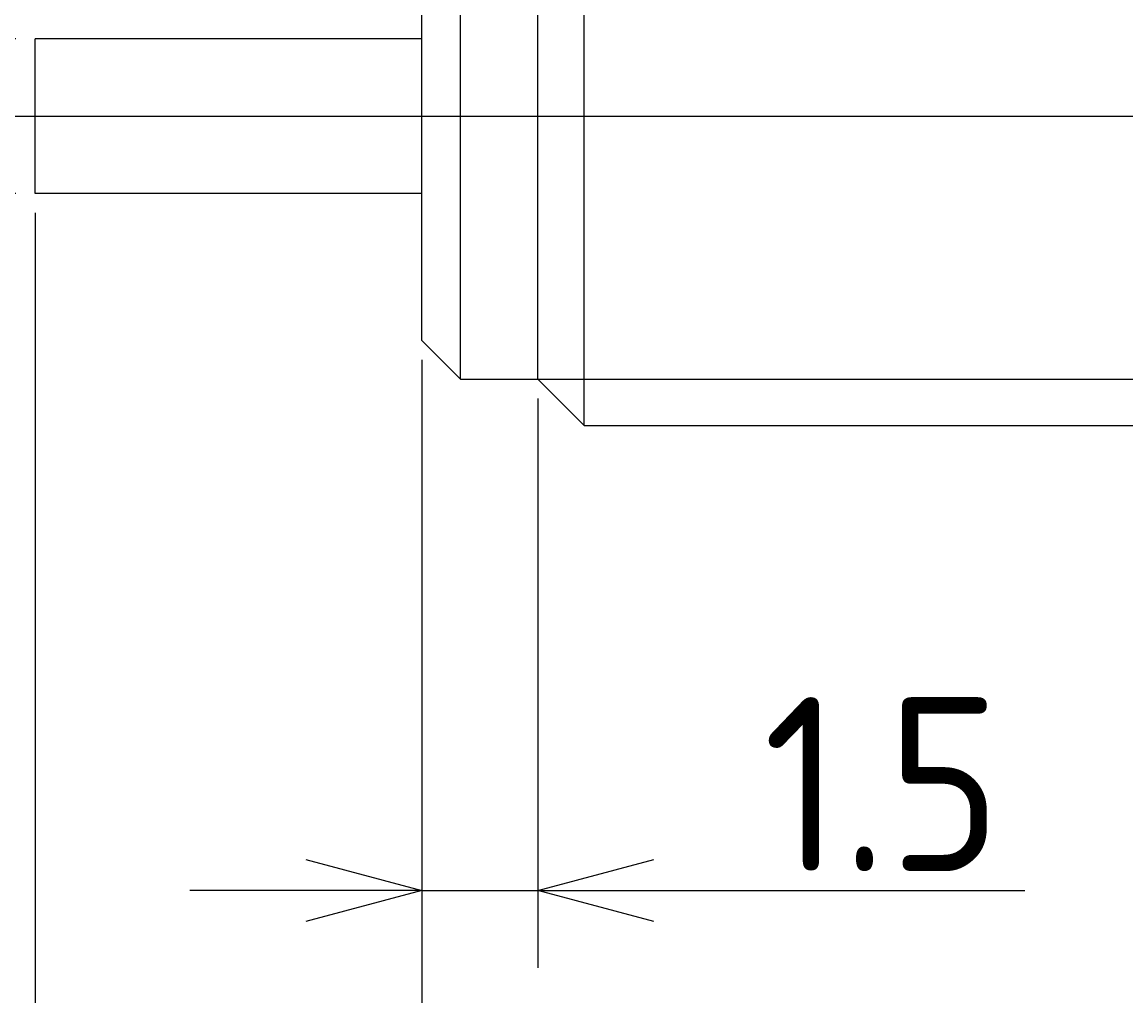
# Model space of a CAD drawing. Extents: x 153 to 270, y 142 to 180.
# Tile 4 of 6: x 235 to 249, y 156 to 169. Entities that reach past the tile are written whole.
import ezdxf

# ---------------------------------------------------------------- set-up
doc = ezdxf.new("R2010")
doc.units = 0
doc.linetypes.add('CENTER', pattern=[50.8, 31.75, -6.35, 6.35, -6.35])
doc.layers.get('0').update_dxf_attribs({"linetype": 'CONTINUOUS'})
doc.layers.get('DEFPOINTS').update_dxf_attribs({"linetype": 'CONTINUOUS'})
for name, color, linetype in [('図形', 7, 'CONTINUOUS'), ('図枠', 7, 'CONTINUOUS'), ('寸法_文字', 3, 'CONTINUOUS')]:
    doc.layers.add(name, color=color, linetype=linetype)
doc.layers.get('0').off()
doc.styles.add('DIMENSION', font='isocp.shx', dxfattribs={"bigfont": 'bigfont.shx'})
doc.dimstyles.get("Standard").update_dxf_attribs({"dimtxt": 0.18, "dimasz": 0.18, "dimexe": 0.18, "dimexo": 0.0625, "dimgap": 0.09, "dimtad": 0, "dimtih": 1, "dimtoh": 1, "dimzin": 0, "dimcen": 0.09, "dimazin": 3, "dimtfac": 1, "dimtofl": 0, "dimtmove": 0, "dimatfit": 3})

# ---------------------------------------------------------------- blocks, each defined once
blk = doc.blocks.new('_OPEN30')
at = {"color": 0, "linetype": 'BYBLOCK'}
for p, q in [((-1, 0.2679), (0, 0)), ((0, 0), (-1, -0.2679)), ((0, 0), (-1, 0))]:
    blk.add_line(p, q, dxfattribs=at)
blk = doc.blocks.new('*U10')
at = {"layer": '寸法_文字', "color": 3, "style": 'DIMENSION'}
blk.add_text('∅2', height=2.25, rotation=90, dxfattribs=at).set_placement((229.75, 173.132))
blk = doc.blocks.new('*D9')
at = {"layer": 'DEFPOINTS', "color": 0}
for p in [(230, 168.5), (235, 168.5), (235, 166.5)]:
    blk.add_point(p, dxfattribs=at)
at = {"layer": '寸法_文字', "color": 3}
for p, q in [((230, 170), (230, 176.78)), ((234.75, 168.5), (229, 168.5)), ((230, 166.5), (230, 168.5)), ((234.75, 166.5), (229, 166.5)), ((230, 165), (230, 163.5))]:
    blk.add_line(p, q, dxfattribs=at)
at = {"layer": '図枠'}
blk.add_blockref('*U10', (0, 0), dxfattribs=at)
at = {"layer": '寸法_文字', "color": 3, "xscale": 1.5, "yscale": 1.5, "zscale": 1.5}
for p, rotation in [((230, 168.5), 270), ((230, 166.5), 90)]:
    blk.add_blockref('_OPEN30', p, dxfattribs=dict(at, rotation=rotation))
blk = doc.blocks.new('*U14')
at = {"layer": '寸法_文字', "color": 3, "style": 'DIMENSION'}
blk.add_text('(22)', height=2.25, dxfattribs=at).set_placement((248.525, 152.8625))
blk = doc.blocks.new('*D13')
at = {"layer": 'DEFPOINTS', "color": 0}
for p in [(240, 164.6), (262, 164.1), (240, 152.5)]:
    blk.add_point(p, dxfattribs=at)
at = {"layer": '寸法_文字', "color": 3}
for p, q in [((240, 164.35), (240, 151.5)), ((262, 163.85), (262, 151.5)), ((260.5, 152.5), (241.5, 152.5))]:
    blk.add_line(p, q, dxfattribs=at)
at = {"layer": '図枠'}
blk.add_blockref('*U14', (0, 0), dxfattribs=at)
at = {"layer": '寸法_文字', "color": 3, "xscale": 1.5, "yscale": 1.5, "zscale": 1.5, "rotation": 180}
blk.add_blockref('_OPEN30', (240, 152.5), dxfattribs=at)
at = {"layer": '寸法_文字', "color": 3, "xscale": 1.5, "yscale": 1.5, "zscale": 1.5}
blk.add_blockref('_OPEN30', (262, 152.5), dxfattribs=at)
blk = doc.blocks.new('*U16')
at = {"layer": '寸法_文字', "color": 3, "style": 'DIMENSION'}
blk.add_text('1.5', height=2.25, dxfattribs=at).set_placement((244.412, 157.737))
blk = doc.blocks.new('*D15')
at = {"layer": 'DEFPOINTS', "color": 0}
for p in [(240, 164.6), (241.5, 164.1), (241.5, 157.487)]:
    blk.add_point(p, dxfattribs=at)
at = {"layer": '寸法_文字', "color": 3}
for p, q in [((240, 164.35), (240, 156.487)), ((241.5, 163.85), (241.5, 156.487)), ((238.5, 157.487), (237, 157.487)), ((240, 157.487), (241.5, 157.487)), ((243, 157.487), (247.793, 157.487))]:
    blk.add_line(p, q, dxfattribs=at)
at = {"layer": '図枠'}
blk.add_blockref('*U16', (0, 0), dxfattribs=at)
at = {"layer": '寸法_文字', "color": 3, "xscale": 1.5, "yscale": 1.5, "zscale": 1.5}
blk.add_blockref('_OPEN30', (240, 157.487), dxfattribs=at)
at = {"layer": '寸法_文字', "color": 3, "xscale": 1.5, "yscale": 1.5, "zscale": 1.5, "rotation": 180}
blk.add_blockref('_OPEN30', (241.5, 157.487), dxfattribs=at)
blk = doc.blocks.new('*U18')
at = {"layer": '寸法_文字', "color": 3, "style": 'DIMENSION'}
blk.add_text('5', height=2.25, dxfattribs=at).set_placement((236.666, 147.75))
blk = doc.blocks.new('*D17')
at = {"layer": 'DEFPOINTS', "color": 0}
for p in [(235, 166.5), (240, 164.6), (235, 147.5)]:
    blk.add_point(p, dxfattribs=at)
at = {"layer": '寸法_文字', "color": 3}
for p, q in [((235, 166.25), (235, 146.5)), ((240, 164.35), (240, 146.5)), ((238.5, 147.5), (236.5, 147.5))]:
    blk.add_line(p, q, dxfattribs=at)
at = {"layer": '図枠'}
blk.add_blockref('*U18', (0, 0), dxfattribs=at)
at = {"layer": '寸法_文字', "color": 3, "xscale": 1.5, "yscale": 1.5, "zscale": 1.5, "rotation": 180}
blk.add_blockref('_OPEN30', (235, 147.5), dxfattribs=at)
at = {"layer": '寸法_文字', "color": 3, "xscale": 1.5, "yscale": 1.5, "zscale": 1.5}
blk.add_blockref('_OPEN30', (240, 147.5), dxfattribs=at)
blk = doc.blocks.new('*U20')
at = {"layer": '寸法_文字', "color": 3, "style": 'DIMENSION'}
blk.add_text('(32)', height=2.25, dxfattribs=at).set_placement((246.025, 142.8625))
blk = doc.blocks.new('*D19')
at = {"layer": 'DEFPOINTS', "color": 0}
for p in [(235, 166.5), (267, 164.1), (267, 142.5)]:
    blk.add_point(p, dxfattribs=at)
at = {"layer": '寸法_文字', "color": 3}
for p, q in [((235, 166.25), (235, 141.5)), ((267, 163.85), (267, 141.5)), ((236.5, 142.5), (265.5, 142.5))]:
    blk.add_line(p, q, dxfattribs=at)
at = {"layer": '図枠'}
blk.add_blockref('*U20', (0, 0), dxfattribs=at)
at = {"layer": '寸法_文字', "color": 3, "xscale": 1.5, "yscale": 1.5, "zscale": 1.5, "rotation": 180}
blk.add_blockref('_OPEN30', (235, 142.5), dxfattribs=at)
at = {"layer": '寸法_文字', "color": 3, "xscale": 1.5, "yscale": 1.5, "zscale": 1.5}
blk.add_blockref('_OPEN30', (267, 142.5), dxfattribs=at)
blk = doc.blocks.new('*U22')
at = {"layer": '寸法_文字', "color": 3, "style": 'DIMENSION'}
blk.add_text('27', height=2.25, dxfattribs=at).set_placement((251.954, 147.75))
blk = doc.blocks.new('*D21')
at = {"layer": 'DEFPOINTS', "color": 0}
for p in [(240, 164.6), (267, 164.1), (267, 147.5)]:
    blk.add_point(p, dxfattribs=at)
at = {"layer": '寸法_文字', "color": 3}
for p, q in [((240, 164.35), (240, 146.5)), ((267, 163.85), (267, 146.5)), ((241.5, 147.5), (265.5, 147.5))]:
    blk.add_line(p, q, dxfattribs=at)
at = {"layer": '図枠'}
blk.add_blockref('*U22', (0, 0), dxfattribs=at)
at = {"layer": '寸法_文字', "color": 3, "xscale": 1.5, "yscale": 1.5, "zscale": 1.5, "rotation": 180}
blk.add_blockref('_OPEN30', (240, 147.5), dxfattribs=at)
at = {"layer": '寸法_文字', "color": 3, "xscale": 1.5, "yscale": 1.5, "zscale": 1.5}
blk.add_blockref('_OPEN30', (267, 147.5), dxfattribs=at)

msp = doc.modelspace()

# ---------------------------------------------------------------- linework, layer by layer
at = {"layer": '図形'}
for p, q in [((242.1, 163.5), (242.1, 171.5)), ((240.5, 164.1), (240.5, 170.9)), ((241.5, 164.1), (241.5, 170.9)), ((240, 164.6), (240, 170.4)), ((240, 168.5), (235, 168.5)), ((235, 166.5), (235, 168.5)), ((240, 166.5), (235, 166.5)), ((240.5, 164.1), (240, 164.6)), ((240.5, 164.1), (241.5, 164.1)), ((241.5, 164.1), (242.1, 163.5)), ((242.1, 163.5), (261.4, 163.5))]:
    msp.add_line(p, q, dxfattribs=at)
at = {"layer": '図形', "color": 3, "linetype": 'CENTER'}
msp.add_line((232.5, 167.5), (268.218, 167.5), dxfattribs=at)
at = {"layer": '図形', "color": 3}
msp.add_line((241.5, 164.1), (262, 164.1), dxfattribs=at)

# ---------------------------------------------------------------- dimensions: what is measured, and where the dimension line sits
at = {"layer": '寸法_文字'}
dim = msp.add_linear_dim(base=(230, 168.5), p1=(235, 166.5), p2=(235, 168.5), angle=90, text='%%c<>', dimstyle='Standard', override={"dimscale": 0.5, "dimse1": 0, "dimse2": 0}, dxfattribs=at)
dim.commit()
dim.dimension.update_dxf_attribs({"geometry": '*D9', "text_midpoint": (230, 175), "dimtype": 128})
for base, p2, picture, middle in [((235, 147.5), (235, 166.5), '*D17', (237.5, 147.5)), ((267, 147.5), (267, 164.1), '*D21', (253.5, 147.5))]:
    dim = msp.add_linear_dim(base=base, p1=(240, 164.6), p2=p2, dimstyle='Standard', override={"dimscale": 0.5}, dxfattribs=at)
    dim.commit()
    dim.dimension.update_dxf_attribs({"geometry": picture, "text_midpoint": middle, "dimtype": 128})
for base, p1, p2, picture, middle in [((267, 142.5), (235, 166.5), (267, 164.1), '*D19', (248.5, 142.5)), ((240, 152.5), (262, 164.1), (240, 164.6), '*D13', (251, 152.5))]:
    dim = msp.add_linear_dim(base=base, p1=p1, p2=p2, text='(<>)', dimstyle='Standard', override={"dimscale": 0.5}, dxfattribs=at)
    dim.commit()
    dim.dimension.update_dxf_attribs({"geometry": picture, "text_midpoint": middle, "dimtype": 128})
dim = msp.add_linear_dim(base=(241.5, 157.487), p1=(240, 164.6), p2=(241.5, 164.1), dimstyle='Standard', override={"dimscale": 0.5}, dxfattribs=at)
dim.commit()
dim.dimension.update_dxf_attribs({"geometry": '*D15', "text_midpoint": (246.147, 158.862)})

doc.saveas('drawing.dxf')
